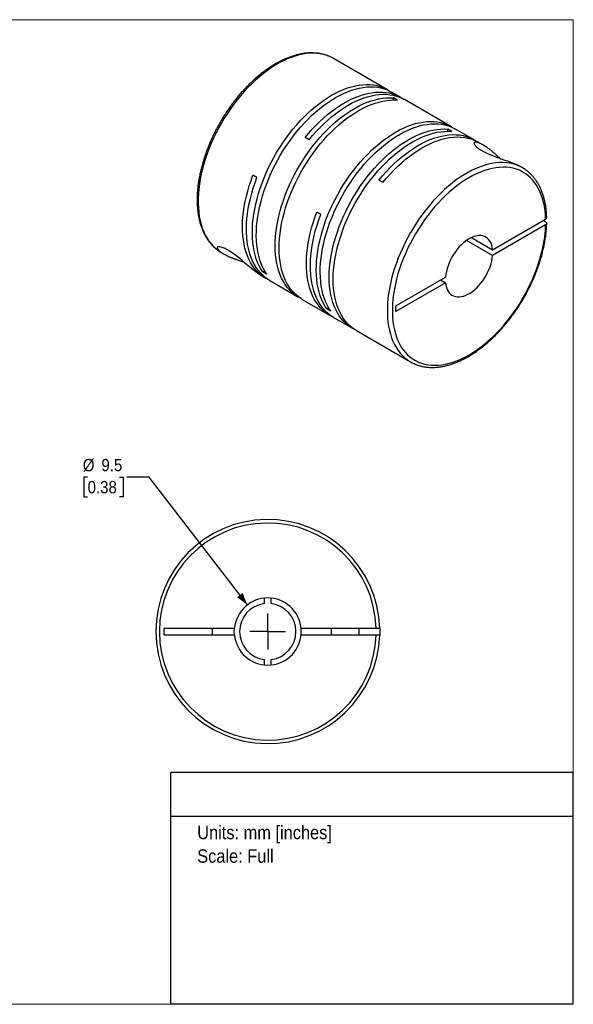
# Model space of a CAD drawing. Header units: millimetres. Extents: x 0 to 216, y 0 to 140.
# Tile 2 of 2: x 137 to 216, y 0 to 140. Entities that reach past the tile are written whole.
import ezdxf
from ezdxf.enums import TextEntityAlignment as Align

# ---------------------------------------------------------------- set-up
doc = ezdxf.new("R2010")
doc.units = ezdxf.units.MM
doc.header["$LTSCALE"] = 0.5
doc.linetypes.add('SLD-Solid', pattern=[0])
doc.layers.add('SLD-0', color=7, linetype='SLD-Solid', lineweight=25)
doc.layers.add('TEXT', color=140, linetype='SLD-Solid', lineweight=25)
doc.styles.add('SLDTEXTSTYLE0', font='GOTHIC.TTF', dxfattribs={"width": 0.913})
doc.dimstyles.new('SLDDIMSTYLE3', dxfattribs={"dimtxt": 1.75, "dimasz": 1.75, "dimexe": 0, "dimexo": 0.0625, "dimgap": 0.4375, "dimtad": 0, "dimtih": 1, "dimtoh": 1, "dimdec": 1, "dimrnd": 1e-09, "dimzin": 12, "dimdsep": 46, "dimtxsty": 'SLDTEXTSTYLE0', "dimsah": 1, "dimcen": 0, "dimadec": 0, "dimazin": 3, "dimtfac": 1, "dimtdec": 1, "dimtofl": 0, "dimtmove": 0, "dimatfit": 3, "dimfxl": 0, "dimfrac": 2, "dimtolj": 1, "dimtzin": 12, "dimarcsym": 0})

# ---------------------------------------------------------------- blocks, each defined once
blk = doc.blocks.new('SW_NOTE_0')
at = {"layer": 'TEXT', "color": 0, "insert": (0, 2.43), "char_height": 1.905, "attachment_point": 1, "style": 'SLDTEXTSTYLE0'}
blk.add_mtext('Units: mm [inches]', dxfattribs=at)
blk = doc.blocks.new('SW_NOTE_0_1')
at = {"layer": 'TEXT', "color": 0, "insert": (0, 2.43), "char_height": 1.905, "attachment_point": 1, "style": 'SLDTEXTSTYLE0'}
blk.add_mtext('Scale: Full', dxfattribs=at)
blk = doc.blocks.new('Block1')
at = {"layer": 'TEXT'}
for p, q in [((215.9, 32.88), (158.75, 32.88)), ((158.75, 0), (158.75, 32.88)), ((215.9, 0), (215.9, 32.88)), ((158.75, 26.7), (215.9, 26.7)), ((215.9, 0), (158.75, 0))]:
    blk.add_line(p, q, dxfattribs=at)
at = {"layer": 'TEXT', "color": 140}
for name, p in [('SW_NOTE_0', (162.49, 22.9)), ('SW_NOTE_0_1', (162.49, 19.56))]:
    blk.add_blockref(name, p, dxfattribs=at)
at = {"layer": 'TEXT', "color": 140, "style": 'SLDTEXTSTYLE0', "width": 0.913, "flags": 2}
for tag, height, p in [('AUTOATTR0', 2.12, (175.73, 28.35)), ('AUTOATTR1_0', 2.38, (166.91, 14.94)), ('AUTOATTR1_1', 2.38, (161.05, 11.86)), ('AUTOATTR1_2', 2.38, (167.57, 8.78))]:
    blk.add_attdef(tag, text='', height=height, dxfattribs=at).set_placement(p, align=Align.BOTTOM_LEFT)
blk = doc.blocks.new('Block2')
at = {"color": 7, "linetype": 'SLD-Solid', "lineweight": 18}
for p, q in [((0, 139.7), (215.9, 139.7)), ((0, 139.7), (0, 0)), ((215.9, 139.7), (215.9, 0)), ((0, 0), (215.9, 0))]:
    blk.add_line(p, q, dxfattribs=at)
blk = doc.blocks.new('_D_5')
at = {"layer": 'SLD-0'}
for p, q in [((146.92, 74.79), (146.38, 74.79)), ((146.38, 74.79), (146.38, 72.01)), ((151.44, 74.79), (151.97, 74.79)), ((151.97, 74.79), (151.97, 72.01)), ((155.68, 74.79), (152.51, 74.79)), ((169.61, 56.67), (155.68, 74.79)), ((146.38, 72.01), (146.92, 72.01)), ((151.97, 72.01), (151.44, 72.01))]:
    blk.add_line(p, q, dxfattribs=at)
blk.add_solid([(169.61, 56.67), (168.94, 58.36), (168.15, 57.75)], dxfattribs=at)
at = {"layer": 'SLD-0', "char_height": 1.75, "attachment_point": 1, "style": 'SLDTEXTSTYLE0'}
for s, insert in [('%%c', (146.24, 77.38)), ('9.5', (148.88, 77.38)), ('0.38', (146.92, 74.25))]:
    blk.add_mtext(s, dxfattribs=dict(at, insert=insert))
blk = doc.blocks.new('SW_CENTERMARKSYMBOL_2')
at = {"layer": 'SLD-0', "color": 0}
for q in [(0, 2.54), (-2.54, 0), (0, -2.54), (2.54, 0)]:
    blk.add_line((0, 0), q, dxfattribs=at)

msp = doc.modelspace()

# ---------------------------------------------------------------- linework, layer by layer
for p, q in [((189.51, 129.76), (181.82, 134.2)), ((191.35, 128.7), (190.07, 129.43)), ((190.95, 128.29), (190.38, 128.61)), ((190.38, 128.31), (190.38, 128.61)), ((198.59, 124.52), (191.91, 128.37)), ((178.38, 122.64), (177.81, 122.97)), ((198.63, 123.85), (198.06, 124.18)), ((198.06, 123.88), (198.06, 124.18)), ((201.83, 122.65), (199.15, 124.19)), ((203.07, 121.93), (202.39, 122.32)), ((208.69, 118.69), (208.36, 118.88)), ((170.97, 117.29), (170.4, 117.62)), ((188.86, 116.59), (188.29, 116.92)), ((180.05, 112.05), (179.48, 112.37)), ((204.44, 107.06), (211.97, 111.41)), ((211.97, 110.59), (204.44, 106.24)), ((211.97, 111), (211.62, 111.2)), ((204.44, 106.24), (200.74, 108.38)), ((201.44, 108.79), (204.44, 107.06)), ((165.92, 106.66), (166.24, 106.47)), ((171.53, 103.42), (172.21, 103.03)), ((171.8, 103.91), (172.07, 104.06)), ((172.37, 103.58), (171.8, 103.91)), ((172.78, 102.7), (176.85, 100.35)), ((190.7, 99.12), (197.74, 103.19)), ((197.74, 102.37), (190.7, 98.31)), ((197.03, 102.78), (197.74, 102.37)), ((177.41, 100.02), (181.29, 97.79)), ((180.88, 98.66), (181.14, 98.82)), ((181.45, 98.34), (180.88, 98.66)), ((190.7, 98.31), (190.7, 99.12)), ((181.86, 97.46), (184.53, 95.92)), ((185.09, 95.59), (192.79, 91.15)), ((172.01, 57.63), (172.01, 56.86)), ((173.01, 56.86), (173.01, 57.63)), ((157.81, 53.39), (167.77, 53.39)), ((157.81, 52.39), (157.81, 53.39)), ((164.61, 53.39), (164.61, 52.39)), ((177.25, 53.39), (187.9, 53.39)), ((181.51, 53.39), (181.51, 52.39)), ((185.51, 52.39), (185.51, 53.39)), ((167.77, 52.39), (157.81, 52.39)), ((187.9, 52.39), (177.25, 52.39)), ((172.01, 48.92), (172.01, 48.15)), ((173.01, 48.15), (173.01, 48.92))]:
    msp.add_line(p, q)
at = {"flags": 128}
for points in [[(181.38, 134.43), (180.96, 134.6), (180.51, 134.74), (180.04, 134.84), (179.56, 134.91), (179.06, 134.94), (178.55, 134.94), (178.03, 134.89), (177.5, 134.81), (176.95, 134.7), (176.4, 134.54), (175.85, 134.35), (175.28, 134.13), (174.72, 133.87), (174.15, 133.57), (173.58, 133.25), (173.01, 132.88), (172.45, 132.49), (171.89, 132.07), (171.33, 131.61), (170.78, 131.13), (170.24, 130.62), (169.7, 130.09), (169.18, 129.53), (168.67, 128.94), (168.17, 128.34), (167.69, 127.71), (167.22, 127.07), (166.77, 126.41), (166.34, 125.73), (165.93, 125.04), (165.54, 124.34), (165.17, 123.63), (164.82, 122.91), (164.49, 122.18), (164.19, 121.45), (163.91, 120.72), (163.66, 119.99), (163.44, 119.25), (163.24, 118.52), (163.07, 117.8), (162.92, 117.08), (162.81, 116.37), (162.72, 115.67), (162.66, 114.98), (162.63, 114.31), (162.63, 113.65), (162.65, 113.01), (162.71, 112.39), (162.79, 111.79), (162.91, 111.21), (163.05, 110.66), (163.21, 110.13), (163.41, 109.62), (163.63, 109.15), (163.88, 108.7), (164.15, 108.28), (164.45, 107.9), (164.78, 107.54), (165.12, 107.22), (165.49, 106.94), (165.5, 106.93)], [(171.8, 103.91), (171.53, 104.33), (171.28, 104.79), (171.07, 105.27), (170.87, 105.79), (170.71, 106.33), (170.57, 106.89), (170.47, 107.48), (170.39, 108.09), (170.34, 108.72), (170.32, 109.37), (170.33, 110.04), (170.36, 110.72), (170.43, 111.41), (170.53, 112.12), (170.65, 112.84), (170.81, 113.57), (170.99, 114.3), (171.2, 115.04), (171.43, 115.78), (171.69, 116.52), (171.98, 117.26), (172.29, 117.99), (172.63, 118.72), (172.99, 119.44), (173.37, 120.16), (173.77, 120.86), (174.2, 121.55), (174.64, 122.23), (175.1, 122.89), (175.58, 123.53), (176.07, 124.15), (176.58, 124.75), (177.1, 125.33), (177.63, 125.89), (178.17, 126.41), (178.72, 126.92), (179.28, 127.39), (179.85, 127.83), (180.41, 128.24), (180.99, 128.62), (181.56, 128.97), (182.13, 129.29), (182.7, 129.57), (183.27, 129.81), (183.84, 130.02), (184.4, 130.19), (184.95, 130.32), (185.49, 130.42), (186.02, 130.48), (186.54, 130.5), (187.05, 130.49), (187.54, 130.44), (188.02, 130.35), (188.48, 130.22), (188.92, 130.05), (189.35, 129.85), (189.75, 129.61), (189.79, 129.59)], [(172.37, 103.58), (172.1, 104.01), (171.85, 104.46), (171.63, 104.95), (171.44, 105.46), (171.27, 106), (171.14, 106.56), (171.03, 107.15), (170.95, 107.76), (170.9, 108.39), (170.88, 109.04), (170.89, 109.71), (170.93, 110.39), (171, 111.09), (171.09, 111.8), (171.22, 112.51), (171.37, 113.24), (171.55, 113.97), (171.76, 114.71), (172, 115.45), (172.26, 116.19), (172.55, 116.93), (172.86, 117.66), (173.19, 118.39), (173.55, 119.12), (173.94, 119.83), (174.34, 120.53), (174.76, 121.23), (175.21, 121.9), (175.67, 122.56), (176.14, 123.2), (176.64, 123.83), (177.14, 124.43), (177.66, 125.01), (178.2, 125.56), (178.74, 126.09), (179.29, 126.59), (179.85, 127.06), (180.41, 127.51), (180.98, 127.92), (181.55, 128.3), (182.13, 128.65), (182.7, 128.96), (183.27, 129.24), (183.84, 129.48), (184.4, 129.69), (184.96, 129.86), (185.51, 130), (186.05, 130.1), (186.59, 130.16), (187.11, 130.18), (187.61, 130.16), (188.11, 130.11), (188.58, 130.02), (189.04, 129.89), (189.49, 129.73), (189.91, 129.52), (190.07, 129.43)], [(177.14, 100.2), (177.09, 100.22), (176.69, 100.45), (176.3, 100.71), (175.94, 101.01), (175.6, 101.35), (175.28, 101.72), (174.99, 102.12), (174.72, 102.55), (174.48, 103.01), (174.26, 103.5), (174.08, 104.02), (173.92, 104.56), (173.79, 105.13), (173.69, 105.73), (173.61, 106.34), (173.57, 106.98), (173.56, 107.63), (173.57, 108.3), (173.61, 108.99), (173.69, 109.68), (173.79, 110.39), (173.92, 111.11), (174.08, 111.84), (174.26, 112.58), (174.48, 113.31), (174.72, 114.05), (174.99, 114.79), (175.28, 115.53), (175.6, 116.27), (175.94, 116.99), (176.3, 117.72), (176.69, 118.43), (177.09, 119.13), (177.52, 119.82), (177.97, 120.49), (178.43, 121.15), (178.91, 121.78), (179.41, 122.4), (179.92, 123), (180.44, 123.57), (180.98, 124.12), (181.52, 124.65), (182.07, 125.14), (182.63, 125.61), (183.2, 126.05), (183.77, 126.45), (184.34, 126.83), (184.91, 127.17), (185.48, 127.47), (186.05, 127.75), (186.62, 127.98), (187.19, 128.19), (187.74, 128.35), (188.29, 128.48), (188.83, 128.57), (189.36, 128.62), (189.88, 128.63), (190.38, 128.61)], [(177.81, 122.97), (178.32, 123.58), (178.83, 124.16), (179.36, 124.72), (179.9, 125.25), (180.45, 125.76), (181.01, 126.24), (181.57, 126.69), (182.14, 127.1), (182.71, 127.49), (183.29, 127.85), (183.86, 128.17), (184.43, 128.45), (185, 128.7), (185.57, 128.92), (186.12, 129.1), (186.68, 129.24), (187.22, 129.34), (187.75, 129.41), (188.28, 129.44), (188.79, 129.43), (189.28, 129.39), (189.76, 129.3), (190.23, 129.18), (190.67, 129.03), (191.1, 128.83), (191.51, 128.6), (191.63, 128.53)], [(178.38, 122.64), (178.88, 123.25), (179.4, 123.83), (179.93, 124.39), (180.47, 124.92), (181.02, 125.43), (181.58, 125.91), (182.14, 126.36), (182.71, 126.78), (183.28, 127.16), (183.85, 127.52), (184.42, 127.84), (185, 128.13), (185.57, 128.38), (186.13, 128.59), (186.69, 128.77), (187.24, 128.91), (187.79, 129.02), (188.32, 129.09), (188.84, 129.12), (189.35, 129.11), (189.85, 129.06), (190.33, 128.98), (190.79, 128.86), (191.24, 128.7), (191.67, 128.51), (191.91, 128.37)], [(177.41, 100.02), (177.25, 100.12), (176.87, 100.39), (176.5, 100.69), (176.16, 101.02), (175.84, 101.39), (175.55, 101.79), (175.28, 102.22), (175.04, 102.68), (174.83, 103.18), (174.64, 103.69), (174.48, 104.24), (174.35, 104.81), (174.25, 105.4), (174.18, 106.01), (174.14, 106.65), (174.12, 107.3), (174.14, 107.97), (174.18, 108.66), (174.25, 109.36), (174.35, 110.07), (174.48, 110.79), (174.64, 111.52), (174.83, 112.25), (175.04, 112.99), (175.28, 113.73), (175.55, 114.47), (175.84, 115.2), (176.16, 115.94), (176.5, 116.67), (176.87, 117.39), (177.25, 118.1), (177.66, 118.8), (178.09, 119.49), (178.53, 120.16), (179, 120.82), (179.48, 121.46), (179.97, 122.08), (180.48, 122.67), (181.01, 123.25), (181.54, 123.8), (182.09, 124.32), (182.64, 124.81), (183.2, 125.28), (183.76, 125.72), (184.33, 126.13), (184.9, 126.5), (185.48, 126.84), (186.05, 127.15), (186.62, 127.42), (187.19, 127.66), (187.75, 127.86), (188.31, 128.02), (188.86, 128.15), (189.4, 128.24), (189.93, 128.29), (190.45, 128.31), (190.95, 128.29)], [(180.88, 98.66), (180.61, 99.09), (180.36, 99.55), (180.14, 100.03), (179.95, 100.54), (179.79, 101.08), (179.65, 101.65), (179.54, 102.24), (179.47, 102.85), (179.42, 103.48), (179.4, 104.13), (179.41, 104.79), (179.44, 105.48), (179.51, 106.17), (179.61, 106.88), (179.73, 107.6), (179.88, 108.33), (180.07, 109.06), (180.27, 109.8), (180.51, 110.54), (180.77, 111.28), (181.06, 112.01), (181.37, 112.75), (181.71, 113.48), (182.07, 114.2), (182.45, 114.92), (182.85, 115.62), (183.28, 116.31), (183.72, 116.99), (184.18, 117.65), (184.66, 118.29), (185.15, 118.91), (185.66, 119.51), (186.18, 120.09), (186.71, 120.64), (187.25, 121.17), (187.8, 121.67), (188.36, 122.15), (188.93, 122.59), (189.49, 123), (190.07, 123.38), (190.64, 123.73), (191.21, 124.05), (191.78, 124.32), (192.35, 124.57), (192.92, 124.78), (193.47, 124.95), (194.03, 125.08), (194.57, 125.18), (195.1, 125.24), (195.62, 125.26), (196.13, 125.25), (196.62, 125.19), (197.1, 125.1), (197.56, 124.98), (198, 124.81), (198.42, 124.61), (198.83, 124.37), (198.87, 124.35)], [(181.45, 98.34), (181.18, 98.76), (180.93, 99.22), (180.71, 99.7), (180.52, 100.22), (180.35, 100.76), (180.22, 101.32), (180.11, 101.91), (180.03, 102.52), (179.98, 103.15), (179.96, 103.8), (179.97, 104.47), (180.01, 105.15), (180.08, 105.85), (180.17, 106.56), (180.3, 107.27), (180.45, 108), (180.63, 108.73), (180.84, 109.47), (181.08, 110.21), (181.34, 110.95), (181.63, 111.69), (181.94, 112.42), (182.27, 113.15), (182.63, 113.88), (183.02, 114.59), (183.42, 115.29), (183.84, 115.98), (184.29, 116.66), (184.75, 117.32), (185.22, 117.96), (185.72, 118.58), (186.22, 119.19), (186.74, 119.76), (187.28, 120.32), (187.82, 120.85), (188.37, 121.35), (188.93, 121.82), (189.49, 122.26), (190.06, 122.68), (190.63, 123.06), (191.2, 123.4), (191.78, 123.72), (192.35, 124), (192.92, 124.24), (193.48, 124.45), (194.04, 124.62), (194.59, 124.76), (195.13, 124.85), (195.67, 124.91), (196.19, 124.94), (196.69, 124.92), (197.19, 124.87), (197.66, 124.78), (198.12, 124.65), (198.57, 124.48), (198.99, 124.28), (199.15, 124.19)], [(184.82, 95.76), (184.77, 95.78), (184.37, 96.01), (183.98, 96.28), (183.62, 96.58), (183.27, 96.92), (182.96, 97.28), (182.66, 97.68), (182.4, 98.12), (182.16, 98.58), (181.94, 99.07), (181.76, 99.59), (181.6, 100.13), (181.47, 100.7), (181.37, 101.29), (181.29, 101.91), (181.25, 102.54), (181.23, 103.2), (181.25, 103.87), (181.29, 104.55), (181.37, 105.25), (181.47, 105.96), (181.6, 106.68), (181.76, 107.41), (181.94, 108.14), (182.16, 108.88), (182.4, 109.62), (182.66, 110.36), (182.96, 111.1), (183.27, 111.83), (183.62, 112.56), (183.98, 113.28), (184.37, 113.99), (184.77, 114.7), (185.2, 115.38), (185.65, 116.06), (186.11, 116.71), (186.59, 117.35), (187.09, 117.97), (187.6, 118.57), (188.12, 119.14), (188.65, 119.69), (189.2, 120.21), (189.75, 120.71), (190.31, 121.18), (190.88, 121.61), (191.44, 122.02), (192.02, 122.39), (192.59, 122.73), (193.16, 123.04), (193.73, 123.31), (194.3, 123.55), (194.87, 123.75), (195.42, 123.92), (195.97, 124.04), (196.51, 124.13), (197.04, 124.19), (197.56, 124.2), (198.06, 124.18)], [(185.09, 95.59), (184.93, 95.69), (184.55, 95.95), (184.18, 96.25), (183.84, 96.59), (183.52, 96.96), (183.23, 97.36), (182.96, 97.79), (182.72, 98.25), (182.51, 98.74), (182.32, 99.26), (182.16, 99.81), (182.03, 100.37), (181.93, 100.97), (181.86, 101.58), (181.81, 102.22), (181.8, 102.87), (181.81, 103.54), (181.86, 104.23), (181.93, 104.92), (182.03, 105.63), (182.16, 106.35), (182.32, 107.08), (182.51, 107.82), (182.72, 108.55), (182.96, 109.29), (183.23, 110.03), (183.52, 110.77), (183.84, 111.51), (184.18, 112.23), (184.55, 112.96), (184.93, 113.67), (185.34, 114.37), (185.77, 115.06), (186.21, 115.73), (186.68, 116.39), (187.16, 117.02), (187.65, 117.64), (188.16, 118.24), (188.69, 118.81), (189.22, 119.36), (189.76, 119.89), (190.32, 120.38), (190.88, 120.85), (191.44, 121.29), (192.01, 121.69), (192.58, 122.07), (193.16, 122.41), (193.73, 122.71), (194.3, 122.99), (194.87, 123.22), (195.43, 123.43), (195.99, 123.59), (196.54, 123.72), (197.08, 123.81), (197.61, 123.86), (198.12, 123.88), (198.63, 123.85)], [(188.29, 116.92), (188.8, 117.53), (189.31, 118.11), (189.84, 118.67), (190.38, 119.2), (190.93, 119.71), (191.49, 120.19), (192.05, 120.64), (192.62, 121.05), (193.19, 121.44), (193.76, 121.8), (194.34, 122.12), (194.91, 122.4), (195.48, 122.65), (196.04, 122.87), (196.6, 123.05), (197.16, 123.19), (197.7, 123.29), (198.23, 123.36), (198.76, 123.39), (199.27, 123.38), (199.76, 123.34), (200.24, 123.25), (200.71, 123.13), (201.15, 122.98), (201.58, 122.78), (201.99, 122.55), (202.1, 122.48)], [(188.86, 116.59), (189.37, 117.21), (189.89, 117.79), (190.42, 118.36), (190.97, 118.9), (191.53, 119.41), (192.09, 119.89), (192.66, 120.34), (193.23, 120.76), (193.81, 121.15), (194.39, 121.5), (194.96, 121.82), (195.54, 122.11), (196.12, 122.36), (196.69, 122.57), (197.25, 122.74), (197.81, 122.88), (198.35, 122.98), (198.89, 123.04), (199.42, 123.07), (199.93, 123.05), (200.43, 123), (200.91, 122.91), (201.37, 122.78), (201.82, 122.61), (202.25, 122.4), (202.39, 122.32)], [(208.22, 118.93), (207.8, 119.1), (207.35, 119.24), (206.88, 119.34), (206.4, 119.4), (205.9, 119.43), (205.39, 119.42), (204.87, 119.38), (204.33, 119.3), (203.79, 119.18), (203.24, 119.02), (202.68, 118.83), (202.12, 118.6), (201.55, 118.34), (200.99, 118.04), (200.42, 117.71), (199.85, 117.35), (199.28, 116.96), (198.72, 116.53), (198.17, 116.07), (197.62, 115.59), (197.07, 115.08), (196.54, 114.54), (196.02, 113.98), (195.51, 113.4), (195.01, 112.79), (194.53, 112.16), (194.07, 111.52), (193.62, 110.86), (193.19, 110.18), (192.77, 109.49), (192.38, 108.79), (192.01, 108.07), (191.67, 107.35), (191.34, 106.63), (191.04, 105.9), (190.77, 105.16), (190.52, 104.43), (190.29, 103.7), (190.1, 102.97), (189.93, 102.24), (189.78, 101.53), (189.67, 100.82), (189.58, 100.12), (189.53, 99.43), (189.5, 98.76), (189.5, 98.1), (189.53, 97.46), (189.58, 96.84), (189.67, 96.24), (189.78, 95.67), (189.93, 95.11), (190.1, 94.58), (190.29, 94.08), (190.52, 93.61), (190.77, 93.16), (191.04, 92.75), (191.34, 92.36), (191.67, 92.01), (192.01, 91.69), (192.34, 91.44)], [(211.97, 111.41), (211.94, 112.03), (211.88, 112.64), (211.79, 113.23), (211.67, 113.79), (211.53, 114.33), (211.35, 114.84), (211.15, 115.33), (210.93, 115.79), (210.67, 116.22), (210.39, 116.62), (210.09, 116.99), (209.76, 117.32), (209.41, 117.63), (209.04, 117.9), (208.65, 118.13), (208.24, 118.33), (207.81, 118.49), (207.36, 118.62), (206.89, 118.71), (206.41, 118.76), (205.92, 118.77), (205.41, 118.75), (204.89, 118.69), (204.36, 118.6), (203.82, 118.46), (203.28, 118.3), (202.73, 118.09), (202.17, 117.85), (201.61, 117.58), (201.05, 117.27), (200.49, 116.93), (199.94, 116.55), (199.38, 116.15), (198.83, 115.71), (198.29, 115.25), (197.75, 114.76), (197.22, 114.24), (196.7, 113.69), (196.2, 113.13), (195.7, 112.54), (195.23, 111.93), (194.76, 111.3), (194.32, 110.65), (193.89, 109.99), (193.48, 109.31), (193.09, 108.62), (192.72, 107.92), (192.37, 107.22), (192.05, 106.5), (191.75, 105.78), (191.47, 105.06), (191.22, 104.34), (191, 103.62), (190.8, 102.9), (190.63, 102.19), (190.49, 101.48), (190.38, 100.78), (190.29, 100.09), (190.23, 99.42), (190.2, 98.75), (190.2, 98.11), (190.23, 97.48), (190.29, 96.87), (190.38, 96.28), (190.49, 95.71), (190.63, 95.17), (190.8, 94.65), (191, 94.16), (191.22, 93.7), (191.47, 93.26), (191.75, 92.86), (192.05, 92.49), (192.37, 92.15), (192.72, 91.84), (193.09, 91.57), (193.48, 91.33), (193.89, 91.13), (194.32, 90.96), (194.76, 90.83), (195.23, 90.73), (195.7, 90.68), (196.2, 90.66), (196.7, 90.67), (197.22, 90.73), (197.75, 90.82), (198.29, 90.95), (198.83, 91.11), (199.38, 91.31), (199.94, 91.54), (200.49, 91.81), (201.05, 92.12), (201.61, 92.46), (202.17, 92.83), (202.73, 93.23), (203.28, 93.66), (203.82, 94.12), (204.36, 94.61), (204.89, 95.12), (205.41, 95.66), (205.92, 96.23), (206.41, 96.82), (206.89, 97.42), (207.36, 98.05), (207.81, 98.69), (208.24, 99.36), (208.65, 100.03), (209.04, 100.72), (209.41, 101.41), (209.76, 102.12), (210.09, 102.83), (210.39, 103.55), (210.67, 104.27), (210.93, 105), (211.15, 105.72), (211.35, 106.44), (211.53, 107.15), (211.67, 107.86), (211.79, 108.56), (211.88, 109.25), (211.94, 109.93), (211.97, 110.59)], [(172.5, 102.87), (172.48, 102.88), (172.07, 103.11), (171.67, 103.38), (171.31, 103.68), (170.96, 104.02), (170.64, 104.39), (170.35, 104.8), (170.08, 105.23), (169.83, 105.7), (169.62, 106.2), (169.43, 106.72), (169.27, 107.27), (169.14, 107.85), (169.04, 108.45), (168.97, 109.07), (168.93, 109.71), (168.92, 110.37), (168.93, 111.05), (168.98, 111.75), (169.06, 112.45), (169.17, 113.17), (169.3, 113.9), (169.47, 114.64), (169.66, 115.38), (169.88, 116.12), (170.13, 116.87), (170.4, 117.62)], [(172.78, 102.7), (172.54, 102.85), (172.15, 103.12), (171.79, 103.43), (171.46, 103.77), (171.15, 104.14), (170.86, 104.55), (170.6, 104.99), (170.36, 105.46), (170.15, 105.95), (169.97, 106.48), (169.82, 107.03), (169.69, 107.6), (169.6, 108.2), (169.53, 108.82), (169.49, 109.45), (169.48, 110.11), (169.5, 110.78), (169.55, 111.47), (169.63, 112.17), (169.74, 112.89), (169.87, 113.61), (170.04, 114.34), (170.23, 115.07), (170.45, 115.81), (170.7, 116.55), (170.97, 117.29)], [(181.58, 97.63), (181.45, 97.7), (181.05, 97.93), (180.67, 98.21), (180.31, 98.51), (179.97, 98.86), (179.66, 99.23), (179.37, 99.64), (179.11, 100.07), (178.87, 100.54), (178.67, 101.04), (178.48, 101.56), (178.33, 102.11), (178.21, 102.69), (178.11, 103.28), (178.04, 103.9), (178.01, 104.54), (178, 105.2), (178.02, 105.87), (178.07, 106.56), (178.14, 107.26), (178.25, 107.97), (178.39, 108.69), (178.55, 109.42), (178.74, 110.16), (178.96, 110.89), (179.21, 111.63), (179.48, 112.37)], [(181.86, 97.46), (181.62, 97.61), (181.23, 97.88), (180.87, 98.19), (180.54, 98.53), (180.22, 98.9), (179.94, 99.31), (179.68, 99.75), (179.44, 100.22), (179.23, 100.71), (179.05, 101.24), (178.9, 101.78), (178.77, 102.36), (178.68, 102.96), (178.61, 103.57), (178.57, 104.21), (178.56, 104.87), (178.58, 105.54), (178.63, 106.23), (178.71, 106.93), (178.82, 107.64), (178.95, 108.37), (179.12, 109.1), (179.31, 109.83), (179.53, 110.57), (179.78, 111.31), (180.05, 112.05)], [(204.44, 107.06), (204.39, 107.39), (204.31, 107.7), (204.21, 107.99), (204.07, 108.24), (203.91, 108.47), (203.72, 108.66), (203.51, 108.81), (203.28, 108.93), (203.03, 109.01), (202.76, 109.06), (202.48, 109.06), (202.18, 109.02), (201.88, 108.95), (201.57, 108.84), (201.25, 108.69), (200.93, 108.51), (200.61, 108.29), (200.3, 108.04), (200, 107.76), (199.7, 107.45), (199.42, 107.12), (199.15, 106.77), (198.9, 106.4), (198.67, 106.01), (198.46, 105.62), (198.27, 105.21), (198.11, 104.8), (197.97, 104.39), (197.87, 103.98), (197.79, 103.58), (197.74, 103.19)], [(171.53, 103.42), (171.42, 103.48), (171.26, 103.59), (171, 103.77), (170.74, 103.96), (170.47, 104.17), (170.19, 104.4), (169.88, 104.66), (169.55, 104.94), (169.22, 105.22), (168.89, 105.51), (168.53, 105.81), (168.17, 106.1), (167.8, 106.37), (167.44, 106.63), (167.09, 106.86), (166.76, 107.06), (166.44, 107.23), (166.16, 107.35), (165.91, 107.44), (165.7, 107.48), (165.54, 107.49), (165.42, 107.47), (165.35, 107.42), (165.32, 107.34), (165.33, 107.28), (165.36, 107.21), (165.41, 107.12), (165.56, 106.96), (165.78, 106.78), (166.07, 106.58), (166.07, 106.58)], [(165.5, 106.93), (165.88, 106.68), (165.92, 106.66)], [(197.74, 102.37), (197.79, 102.04), (197.87, 101.73), (197.97, 101.44), (198.11, 101.19), (198.27, 100.96), (198.46, 100.77), (198.67, 100.62), (198.9, 100.5), (199.15, 100.42), (199.42, 100.37), (199.7, 100.37), (200, 100.41), (200.3, 100.48), (200.61, 100.59), (200.93, 100.74), (201.25, 100.92), (201.57, 101.14), (201.88, 101.39), (202.18, 101.67), (202.48, 101.98), (202.76, 102.31), (203.03, 102.66), (203.28, 103.03), (203.51, 103.42), (203.72, 103.81), (203.91, 104.22), (204.07, 104.63), (204.21, 105.04), (204.31, 105.45), (204.39, 105.85), (204.44, 106.24)], [(167.75, 52.89), (167.77, 53.34), (167.77, 53.39)], [(188.4, 53.39), (188.41, 52.89), (188.4, 52.39)], [(167.77, 52.39), (167.77, 52.45), (167.75, 52.89)]]:
    msp.add_lwpolyline(points, dxfattribs=at)
for centre, radius, start, end in [((179.16, 129.6), 5.32, 60.0064, 65.3376), ((206.03, 114.09), 5.31, 54.3473, 65.7033), ((195.44, 95.75), 5.31, 234.2789, 245.7284), ((172.51, 52.89), 15.9, 1.8021, 358.1979), ((172.51, 52.89), 15.4, 1.8606, 358.1394), ((172.51, 52.89), 4.76, 6.0264, 173.9736), ((172.51, 52.89), 4, 97.1808, 262.8192), ((172.51, 52.89), 4, 277.1808, 82.8192), ((172.51, 52.89), 4.76, 353.9736, 6.0264), ((172.51, 52.89), 4.76, 186.0264, 353.9736)]:
    msp.add_arc(centre, radius, start, end)
for points, knots in [([(181.35, 134.44), (181.3, 134.46), (181.12, 134.55), (180.78, 134.67), (180.34, 134.8), (179.88, 134.9), (179.41, 134.96), (178.92, 134.99), (178.43, 134.99), (177.92, 134.95), (177.4, 134.88), (176.87, 134.77), (176.34, 134.63), (175.8, 134.46), (175.26, 134.25), (174.71, 134.01), (174.16, 133.74), (173.62, 133.44), (173.07, 133.11), (172.52, 132.75), (171.98, 132.36), (171.45, 131.95), (170.91, 131.5), (170.39, 131.03), (169.88, 130.54), (169.37, 130.03), (168.87, 129.49), (168.39, 128.93), (167.92, 128.35), (167.46, 127.76), (167.02, 127.14), (166.59, 126.52), (166.18, 125.88), (165.78, 125.22), (165.41, 124.56), (165.05, 123.88), (164.72, 123.2), (164.4, 122.51), (164.11, 121.82), (163.84, 121.12), (163.59, 120.42), (163.37, 119.72), (163.17, 119.03), (162.99, 118.33), (162.84, 117.64), (162.71, 116.96), (162.62, 116.28), (162.54, 115.62), (162.49, 114.96), (162.47, 114.32), (162.48, 113.69), (162.51, 113.07), (162.57, 112.48), (162.66, 111.9), (162.77, 111.33), (162.91, 110.79), (163.08, 110.28), (163.27, 109.78), (163.48, 109.31), (163.72, 108.87), (163.99, 108.45), (164.28, 108.07), (164.59, 107.71), (164.92, 107.38), (165.22, 107.13), (165.41, 107), (165.47, 106.95)], [0, 0, 0, 0, 0.0051778, 0.0206778, 0.0361996, 0.0517589, 0.067368, 0.0830345, 0.0987613, 0.1145472, 0.1303875, 0.1462751, 0.162202, 0.1781595, 0.1941398, 0.2101357, 0.2261413, 0.2421518, 0.258163, 0.274172, 0.2901771, 0.3061772, 0.3221717, 0.3381605, 0.3541434, 0.3701208, 0.3860931, 0.4020606, 0.4180241, 0.433984, 0.449941, 0.4658958, 0.481849, 0.4978014, 0.5137535, 0.529706, 0.5456595, 0.5616147, 0.5775722, 0.5935327, 0.6094969, 0.6254655, 0.6414391, 0.6574183, 0.6734038, 0.6893958, 0.7053948, 0.7214008, 0.7374139, 0.7534334, 0.7694586, 0.785488, 0.8015191, 0.8175478, 0.8335695, 0.8495784, 0.8655674, 0.8815284, 0.8974523, 0.9133304, 0.9291543, 0.944918, 0.9606185, 0.9762573, 0.9918404, 1, 1, 1, 1]), ([(205.44, 120.05), (205.39, 120.1), (205.27, 120.21), (205.08, 120.38), (204.88, 120.56), (204.7, 120.73), (204.54, 120.86), (204.36, 121.01), (204.16, 121.18), (203.92, 121.36), (203.71, 121.52), (203.51, 121.66), (203.29, 121.8), (203.05, 121.94), (202.81, 122.07), (202.59, 122.18), (202.37, 122.26), (202.15, 122.32), (201.96, 122.33), (201.84, 122.29), (201.79, 122.22), (201.79, 122.12), (201.84, 122), (201.95, 121.86), (202.1, 121.7), (202.31, 121.52), (202.57, 121.34), (202.79, 121.21), (202.89, 121.15)], [0, 0, 0, 0, 0.022689, 0.049953, 0.080949, 0.108851, 0.131861, 0.149981, 0.187883, 0.223709, 0.257461, 0.289145, 0.318766, 0.364036, 0.407391, 0.448868, 0.488507, 0.547547, 0.604219, 0.65875, 0.702095, 0.744803, 0.78703, 0.828933, 0.871766, 0.914438, 0.957123, 1, 1, 1, 1]), ([(202.89, 121.15), (203.01, 121.08), (203.24, 120.96), (203.62, 120.77), (204.03, 120.59), (204.46, 120.41), (204.89, 120.25), (205.28, 120.1), (205.61, 119.98), (205.9, 119.88), (206.21, 119.77), (206.56, 119.65), (206.92, 119.52), (207.27, 119.38), (207.57, 119.26), (207.82, 119.15), (208.02, 119.06), (208.21, 118.96), (208.31, 118.9), (208.36, 118.88)], [0, 0, 0, 0, 0.067003, 0.13371, 0.200396, 0.267337, 0.333265, 0.399708, 0.44443, 0.489566, 0.535186, 0.599031, 0.664723, 0.73242, 0.802263, 0.851796, 0.903179, 0.956446, 1, 1, 1, 1]), ([(212.12, 111.61), (212.12, 111.72), (212.11, 112.04), (212.07, 112.55), (212, 113.14), (211.9, 113.71), (211.77, 114.26), (211.62, 114.79), (211.44, 115.3), (211.24, 115.78), (211.01, 116.24), (210.76, 116.67), (210.48, 117.08), (210.19, 117.45), (209.87, 117.79), (209.52, 118.1), (209.28, 118.3), (209.16, 118.39), (209.15, 118.39)], [0, 0, 0, 0, 0.0366587, 0.1061121, 0.1755783, 0.2450256, 0.3144318, 0.3837693, 0.4530052, 0.5221023, 0.5910214, 0.6597246, 0.7281799, 0.7963666, 0.8642797, 0.9319345, 0.999367, 1, 1, 1, 1]), ([(193.29, 90.9), (193.34, 90.87), (193.52, 90.78), (193.86, 90.66), (194.31, 90.54), (194.77, 90.44), (195.24, 90.38), (195.73, 90.36), (196.23, 90.36), (196.74, 90.41), (197.26, 90.48), (197.78, 90.59), (198.32, 90.73), (198.86, 90.91), (199.4, 91.12), (199.95, 91.36), (200.5, 91.63), (201.04, 91.94), (201.59, 92.27), (202.13, 92.64), (202.68, 93.03), (203.21, 93.45), (203.74, 93.89), (204.27, 94.36), (204.78, 94.86), (205.29, 95.38), (205.78, 95.92), (206.26, 96.48), (206.73, 97.06), (207.19, 97.66), (207.63, 98.27), (208.06, 98.9), (208.47, 99.54), (208.86, 100.2), (209.23, 100.86), (209.59, 101.54), (209.92, 102.22), (210.23, 102.91), (210.52, 103.6), (210.79, 104.3), (211.04, 105), (211.26, 105.7), (211.46, 106.39), (211.63, 107.09), (211.78, 107.78), (211.9, 108.46), (212, 109.13), (212.07, 109.8), (212.11, 110.35), (212.12, 110.68), (212.12, 110.79)], [0, 0, 0, 0, 0.00733, 0.028102, 0.048907, 0.069764, 0.090688, 0.111691, 0.132774, 0.153936, 0.17517, 0.196467, 0.217814, 0.239202, 0.260619, 0.282057, 0.303506, 0.324962, 0.346418, 0.36787, 0.389317, 0.410758, 0.432191, 0.453616, 0.475033, 0.496443, 0.517846, 0.539243, 0.560635, 0.582022, 0.603405, 0.624785, 0.646163, 0.66754, 0.688917, 0.710295, 0.731674, 0.753055, 0.774439, 0.795828, 0.817222, 0.838621, 0.860028, 0.881442, 0.902864, 0.924296, 0.945736, 0.967186, 0.988646, 1, 1, 1, 1]), ([(211.97, 111.41), (212, 111.42), (212.05, 111.46), (212.1, 111.52), (212.12, 111.57), (212.12, 111.6), (212.12, 111.62)], [0, 0, 0, 0, 0.29482, 0.575406, 0.841749, 1, 1, 1, 1]), ([(211.97, 111), (211.99, 110.99), (212.02, 110.97), (212.06, 110.93), (212.09, 110.89), (212.12, 110.84), (212.12, 110.79), (212.11, 110.74), (212.09, 110.69), (212.04, 110.63), (212, 110.6), (211.97, 110.59)], [0, 0, 0, 0, 0.088107, 0.181966, 0.281577, 0.38694, 0.498055, 0.61492, 0.737533, 0.865894, 1, 1, 1, 1]), ([(166.07, 106.58), (166.12, 106.54), (166.24, 106.47), (166.44, 106.36), (166.65, 106.25), (166.9, 106.14), (167.11, 106.04), (167.27, 105.98), (167.37, 105.94), (167.48, 105.89), (167.6, 105.85), (167.72, 105.8), (167.84, 105.76), (167.97, 105.71), (168.13, 105.65), (168.34, 105.59), (168.59, 105.5), (168.84, 105.43), (169, 105.38), (169.06, 105.36)], [0, 0, 0, 0, 0.0787016, 0.1612838, 0.2477756, 0.3382023, 0.4325859, 0.4654236, 0.4996116, 0.5351503, 0.5720403, 0.6102821, 0.6498759, 0.6854707, 0.7334116, 0.7936986, 0.8663311, 0.9522351, 1, 1, 1, 1]), ([(187.9, 53.39), (187.93, 53.39), (187.97, 53.39), (188.04, 53.39), (188.11, 53.39), (188.17, 53.39), (188.22, 53.39), (188.27, 53.39), (188.31, 53.39), (188.34, 53.39), (188.36, 53.39), (188.38, 53.39), (188.39, 53.39), (188.4, 53.39), (188.4, 53.39), (188.4, 53.39)], [0, 0, 0, 0, 0.09348, 0.184201, 0.272163, 0.357366, 0.439808, 0.519491, 0.596414, 0.670576, 0.74198, 0.810623, 0.876507, 0.939633, 1, 1, 1, 1]), ([(188.4, 52.39), (188.4, 52.39), (188.4, 52.39), (188.38, 52.39), (188.36, 52.39), (188.31, 52.39), (188.26, 52.39), (188.19, 52.39), (188.1, 52.39), (188.01, 52.39), (187.94, 52.39), (187.9, 52.39)], [0, 0, 0, 0, 0.088107, 0.181966, 0.281577, 0.38694, 0.498055, 0.61492, 0.737533, 0.865894, 1, 1, 1, 1])]:
    msp.add_open_spline(points, degree=3, knots=knots)

# ---------------------------------------------------------------- block references
at = {"color": 7, "linetype": 'Continuous'}
for name in ['Block2', 'Block1']:
    msp.add_blockref(name, (0, 0), dxfattribs=at)
at = {"layer": 'SLD-0'}
msp.add_blockref('SW_CENTERMARKSYMBOL_2', (172.51, 52.89), dxfattribs=at)

# ---------------------------------------------------------------- dimensions: what is measured, and where the dimension line sits
dim = msp.add_diameter_dim_2p(p1=(175.41, 49.11), p2=(169.61, 56.67), dimstyle='SLDDIMSTYLE3', dxfattribs=at)
dim.commit()
dim.dimension.update_dxf_attribs({"geometry": '_D_5', "text_midpoint": (149.18, 74.79), "dimtype": 163})

doc.saveas('drawing.dxf')
